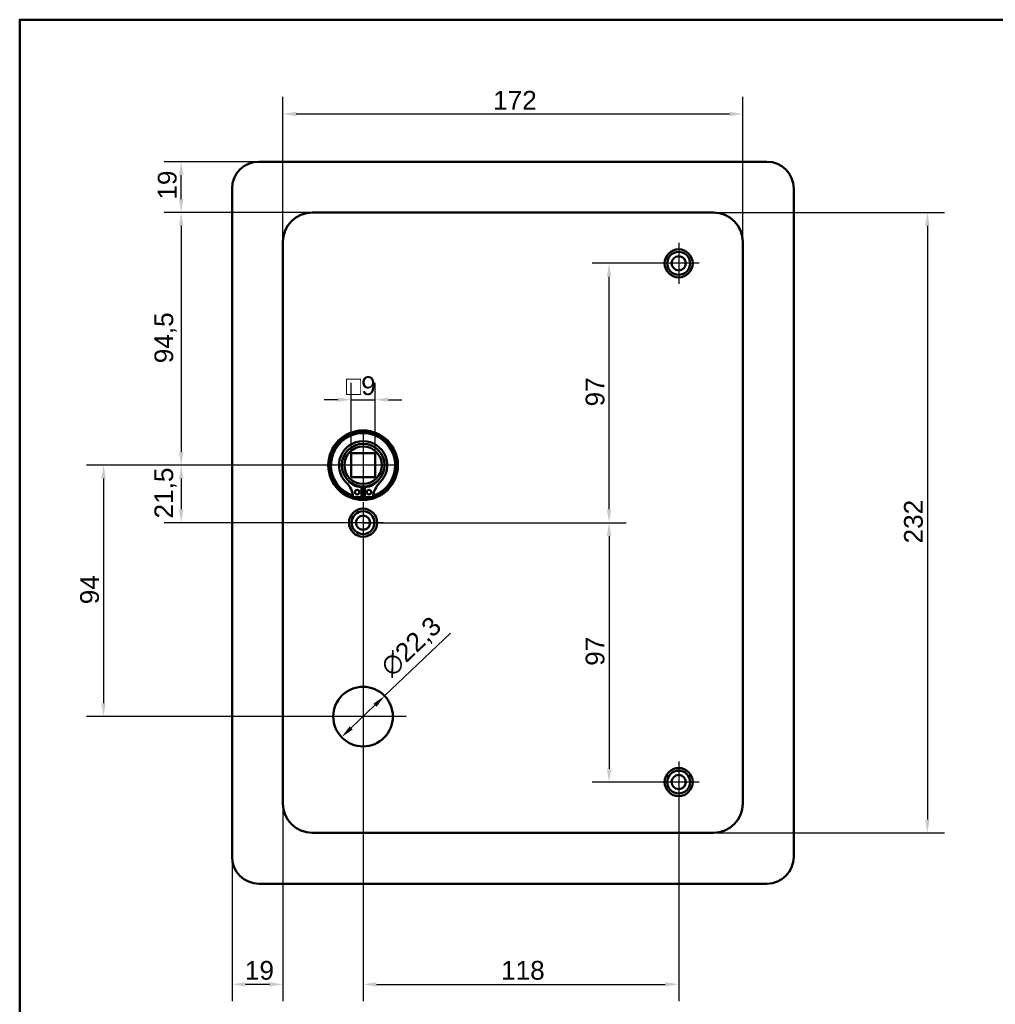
# Model space of a CAD drawing. Header units: millimetres. Extents: x 20 to 833, y 20 to 574.
# Tile 2 of 4: x 20 to 385, y 206 to 574. Entities that reach past the tile are written whole.
import ezdxf

# ---------------------------------------------------------------- set-up
doc = ezdxf.new("R2010")
doc.units = ezdxf.units.MM
doc.header["$LTSCALE"] = 2
for name, color, linetype, lineweight in [('Bemaßungen(DIN)', 7, 'Continuous', 25), ('Mittelpunktmarkierung(DIN)', 7, 'Continuous', 25), ('Sichtbare Kanten(DIN)', 7, 'Continuous', 50), ('Skizziergeometrie(DIN)', 7, 'Continuous', 50)]:
    doc.layers.add(name, color=color, linetype=linetype, lineweight=lineweight)
doc.styles.add('STANDARD-DIN~0', font='arial.ttf')
doc.dimstyles.new('CAD-LAN', dxfattribs={"dimscale": 2, "dimtxt": 3.5, "dimasz": 2.5, "dimexe": 3.175, "dimexo": 0, "dimgap": 0.8, "dimtad": 1, "dimrnd": 1e-08, "dimtxsty": 'STANDARD-DIN~0', "dimcen": 0.09, "dimdle": 10, "dimclrd": 250, "dimclre": 250, "dimclrt": 250, "dimadec": 0, "dimazin": 2, "dimtfac": 1, "dimtmove": 0, "dimatfit": 3, "dimfxl": 1, "dimtolj": 1, "dimtzin": 0, "dimlwd": 25, "dimlwe": 25, "dimarcsym": 0})

# ---------------------------------------------------------------- blocks, each defined once
blk = doc.blocks.new('Ränder Standardrahmen')
at = {"layer": 'Skizziergeometrie(DIN)', "flags": 128}
blk.add_lwpolyline([(10, 10), (10, 287), (410, 287), (410, 10), (10, 10)], dxfattribs=at)
blk = doc.blocks.new('*D8')
at = {"layer": 'Bemaßungen(DIN)', "color": 250, "linetype": 'Continuous', "lineweight": 25, "true_color": 0x3f3f3f, "transparency": 16777216}
for p, q in [((129.39, 501.89), (74.04, 501.89)), ((80.39, 496.89), (80.39, 412.39)), ((148.39, 407.39), (74.04, 407.39))]:
    blk.add_line(p, q, dxfattribs=at)
at = {"layer": 'Bemaßungen(DIN)', "color": 250, "linetype": 'Continuous', "true_color": 0x3f3f3f, "transparency": 16777216}
for points in [[(79.56, 496.89), (81.22, 496.89), (80.39, 501.89)], [(79.56, 412.39), (81.22, 412.39), (80.39, 407.39)]]:
    blk.add_solid(points, dxfattribs=at)
at = {"layer": 'Defpoints', "color": 0, "linetype": 'Continuous', "transparency": 16777216}
for p in [(129.39, 501.89), (80.39, 407.39), (148.39, 407.39)]:
    blk.add_point(p, dxfattribs=at)
at = {"layer": 'Bemaßungen(DIN)', "color": 250, "linetype": 'Continuous', "lineweight": 25, "true_color": 0x3f3f3f, "transparency": 16777216, "insert": (70.38, 445.52), "char_height": 7, "attachment_point": 1, "rotation": 90, "style": 'STANDARD-DIN~0'}
blk.add_mtext('\\A1;94,5', dxfattribs=at)
blk = doc.blocks.new('*D9')
at = {"layer": 'Bemaßungen(DIN)', "color": 250, "linetype": 'Continuous', "lineweight": 25, "true_color": 0x3f3f3f, "transparency": 16777216}
for p, q in [((148.39, 407.39), (74.04, 407.39)), ((80.39, 402.39), (80.39, 390.89)), ((148.39, 385.89), (74.04, 385.89))]:
    blk.add_line(p, q, dxfattribs=at)
at = {"layer": 'Bemaßungen(DIN)', "color": 250, "linetype": 'Continuous', "true_color": 0x3f3f3f, "transparency": 16777216}
for points in [[(79.56, 402.39), (81.22, 402.39), (80.39, 407.39)], [(79.56, 390.89), (81.22, 390.89), (80.39, 385.89)]]:
    blk.add_solid(points, dxfattribs=at)
at = {"layer": 'Defpoints', "color": 0, "linetype": 'Continuous', "transparency": 16777216}
for p in [(148.39, 407.39), (80.39, 385.89), (148.39, 385.89)]:
    blk.add_point(p, dxfattribs=at)
at = {"layer": 'Bemaßungen(DIN)', "color": 250, "linetype": 'Continuous', "lineweight": 25, "true_color": 0x3f3f3f, "transparency": 16777216, "insert": (70.38, 387.46), "char_height": 7, "attachment_point": 1, "rotation": 90, "style": 'STANDARD-DIN~0'}
blk.add_mtext('\\A1;21,5', dxfattribs=at)
blk = doc.blocks.new('*D10')
at = {"layer": 'Bemaßungen(DIN)', "color": 250, "linetype": 'Continuous', "lineweight": 25, "true_color": 0x3f3f3f, "transparency": 16777216}
for p, q in [((148.39, 407.39), (45.02, 407.39)), ((51.37, 402.39), (51.37, 318.39)), ((148.39, 313.39), (45.02, 313.39))]:
    blk.add_line(p, q, dxfattribs=at)
at = {"layer": 'Bemaßungen(DIN)', "color": 250, "linetype": 'Continuous', "true_color": 0x3f3f3f, "transparency": 16777216}
for points in [[(50.53, 402.39), (52.2, 402.39), (51.37, 407.39)], [(50.53, 318.39), (52.2, 318.39), (51.37, 313.39)]]:
    blk.add_solid(points, dxfattribs=at)
at = {"layer": 'Defpoints', "color": 0, "linetype": 'Continuous', "transparency": 16777216}
for p in [(148.39, 407.39), (51.37, 313.39), (148.39, 313.39)]:
    blk.add_point(p, dxfattribs=at)
at = {"layer": 'Bemaßungen(DIN)', "color": 250, "linetype": 'Continuous', "lineweight": 25, "true_color": 0x3f3f3f, "transparency": 16777216, "insert": (42.62, 355.39), "char_height": 7, "attachment_point": 1, "rotation": 90, "style": 'STANDARD-DIN~0'}
blk.add_mtext('\\A1;94', dxfattribs=at)
blk = doc.blocks.new('*D11')
at = {"layer": 'Bemaßungen(DIN)', "color": 250, "linetype": 'Continuous', "lineweight": 25, "true_color": 0x3f3f3f, "transparency": 16777216}
for p, q in [((109.39, 520.89), (74.04, 520.89)), ((80.39, 506.89), (80.39, 515.89)), ((129.39, 501.89), (74.04, 501.89))]:
    blk.add_line(p, q, dxfattribs=at)
at = {"layer": 'Bemaßungen(DIN)', "color": 250, "linetype": 'Continuous', "true_color": 0x3f3f3f, "transparency": 16777216}
for points in [[(79.56, 515.89), (81.22, 515.89), (80.39, 520.89)], [(79.56, 506.89), (81.22, 506.89), (80.39, 501.89)]]:
    blk.add_solid(points, dxfattribs=at)
at = {"layer": 'Defpoints', "color": 0, "linetype": 'Continuous', "transparency": 16777216}
for p in [(80.39, 520.89), (109.39, 520.89), (129.39, 501.89)]:
    blk.add_point(p, dxfattribs=at)
at = {"layer": 'Bemaßungen(DIN)', "color": 250, "linetype": 'Continuous', "lineweight": 25, "true_color": 0x3f3f3f, "transparency": 16777216, "insert": (71.64, 506.7), "char_height": 7, "attachment_point": 1, "rotation": 90, "style": 'STANDARD-DIN~0'}
blk.add_mtext('\\A1;19', dxfattribs=at)
blk = doc.blocks.new('*D12')
at = {"layer": 'Bemaßungen(DIN)', "color": 250, "linetype": 'Continuous', "lineweight": 25, "true_color": 0x3f3f3f, "transparency": 16777216}
for p, q in [((118.39, 490.89), (118.39, 545.09)), ((290.39, 490.89), (290.39, 545.09)), ((123.39, 538.74), (285.39, 538.74))]:
    blk.add_line(p, q, dxfattribs=at)
at = {"layer": 'Bemaßungen(DIN)', "color": 250, "linetype": 'Continuous', "true_color": 0x3f3f3f, "transparency": 16777216}
for points in [[(123.39, 539.57), (123.39, 537.91), (118.39, 538.74)], [(285.39, 539.57), (285.39, 537.91), (290.39, 538.74)]]:
    blk.add_solid(points, dxfattribs=at)
at = {"layer": 'Defpoints', "color": 0, "linetype": 'Continuous', "transparency": 16777216}
for p in [(290.39, 538.74), (118.39, 490.89), (290.39, 490.89)]:
    blk.add_point(p, dxfattribs=at)
at = {"layer": 'Bemaßungen(DIN)', "color": 250, "linetype": 'Continuous', "lineweight": 25, "true_color": 0x3f3f3f, "transparency": 16777216, "insert": (197.02, 547.37), "char_height": 7, "attachment_point": 1, "style": 'STANDARD-DIN~0'}
blk.add_mtext('\\A1;172', dxfattribs=at)
blk = doc.blocks.new('*D13')
at = {"layer": 'Bemaßungen(DIN)', "color": 250, "linetype": 'Continuous', "lineweight": 25, "true_color": 0x3f3f3f, "transparency": 16777216}
for p, q in [((279.39, 501.89), (365.74, 501.89)), ((359.39, 496.89), (359.39, 274.89)), ((279.39, 269.89), (365.74, 269.89))]:
    blk.add_line(p, q, dxfattribs=at)
at = {"layer": 'Bemaßungen(DIN)', "color": 250, "linetype": 'Continuous', "true_color": 0x3f3f3f, "transparency": 16777216}
for points in [[(358.56, 496.89), (360.22, 496.89), (359.39, 501.89)], [(358.56, 274.89), (360.22, 274.89), (359.39, 269.89)]]:
    blk.add_solid(points, dxfattribs=at)
at = {"layer": 'Defpoints', "color": 0, "linetype": 'Continuous', "transparency": 16777216}
for p in [(279.39, 501.89), (279.39, 269.89), (359.39, 269.89)]:
    blk.add_point(p, dxfattribs=at)
at = {"layer": 'Bemaßungen(DIN)', "color": 250, "linetype": 'Continuous', "lineweight": 25, "true_color": 0x3f3f3f, "transparency": 16777216, "insert": (350.64, 378.13), "char_height": 7, "attachment_point": 1, "rotation": 90, "style": 'STANDARD-DIN~0'}
blk.add_mtext('\\A1;232', dxfattribs=at)
blk = doc.blocks.new('*D14')
at = {"layer": 'Bemaßungen(DIN)', "color": 250, "linetype": 'Continuous', "lineweight": 25, "true_color": 0x3f3f3f, "transparency": 16777216}
for p, q in [((148.39, 378.24), (148.39, 206.89)), ((266.39, 281.24), (266.39, 206.89)), ((153.39, 213.24), (261.39, 213.24))]:
    blk.add_line(p, q, dxfattribs=at)
at = {"layer": 'Bemaßungen(DIN)', "color": 250, "linetype": 'Continuous', "true_color": 0x3f3f3f, "transparency": 16777216}
for points in [[(153.39, 214.07), (153.39, 212.41), (148.39, 213.24)], [(261.39, 214.07), (261.39, 212.41), (266.39, 213.24)]]:
    blk.add_solid(points, dxfattribs=at)
at = {"layer": 'Defpoints', "color": 0, "linetype": 'Continuous', "transparency": 16777216}
for p in [(148.39, 378.24), (266.39, 281.24), (266.39, 213.24)]:
    blk.add_point(p, dxfattribs=at)
at = {"layer": 'Bemaßungen(DIN)', "color": 250, "linetype": 'Continuous', "lineweight": 25, "true_color": 0x3f3f3f, "transparency": 16777216, "insert": (199.98, 221.99), "char_height": 7, "attachment_point": 1, "style": 'STANDARD-DIN~0'}
blk.add_mtext('\\A1;118', dxfattribs=at)
blk = doc.blocks.new('*D15')
at = {"layer": 'Bemaßungen(DIN)', "color": 250, "linetype": 'Continuous', "lineweight": 25, "true_color": 0x3f3f3f, "transparency": 16777216}
for p, q in [((258.74, 482.89), (234, 482.89)), ((240.35, 390.89), (240.35, 477.89)), ((148.39, 385.89), (246.7, 385.89))]:
    blk.add_line(p, q, dxfattribs=at)
at = {"layer": 'Bemaßungen(DIN)', "color": 250, "linetype": 'Continuous', "true_color": 0x3f3f3f, "transparency": 16777216}
for points in [[(239.52, 477.89), (241.19, 477.89), (240.35, 482.89)], [(239.52, 390.89), (241.19, 390.89), (240.35, 385.89)]]:
    blk.add_solid(points, dxfattribs=at)
at = {"layer": 'Defpoints', "color": 0, "linetype": 'Continuous', "transparency": 16777216}
for p in [(240.35, 482.89), (258.74, 482.89), (148.39, 385.89)]:
    blk.add_point(p, dxfattribs=at)
at = {"layer": 'Bemaßungen(DIN)', "color": 250, "linetype": 'Continuous', "lineweight": 25, "true_color": 0x3f3f3f, "transparency": 16777216, "insert": (231.61, 429.37), "char_height": 7, "attachment_point": 1, "rotation": 90, "style": 'STANDARD-DIN~0'}
blk.add_mtext('\\A1;97', dxfattribs=at)
blk = doc.blocks.new('*D16')
at = {"layer": 'Bemaßungen(DIN)', "color": 250, "linetype": 'Continuous', "lineweight": 25, "true_color": 0x3f3f3f, "transparency": 16777216}
for p, q in [((156.04, 385.89), (246.7, 385.89)), ((240.35, 380.89), (240.35, 293.89)), ((266.39, 288.89), (234, 288.89))]:
    blk.add_line(p, q, dxfattribs=at)
at = {"layer": 'Bemaßungen(DIN)', "color": 250, "linetype": 'Continuous', "true_color": 0x3f3f3f, "transparency": 16777216}
for points in [[(239.52, 380.89), (241.19, 380.89), (240.35, 385.89)], [(239.52, 293.89), (241.19, 293.89), (240.35, 288.89)]]:
    blk.add_solid(points, dxfattribs=at)
at = {"layer": 'Defpoints', "color": 0, "linetype": 'Continuous', "transparency": 16777216}
for p in [(156.04, 385.89), (240.35, 288.89), (266.39, 288.89)]:
    blk.add_point(p, dxfattribs=at)
at = {"layer": 'Bemaßungen(DIN)', "color": 250, "linetype": 'Continuous', "lineweight": 25, "true_color": 0x3f3f3f, "transparency": 16777216, "insert": (231.61, 332.37), "char_height": 7, "attachment_point": 1, "rotation": 90, "style": 'STANDARD-DIN~0'}
blk.add_mtext('\\A1;97', dxfattribs=at)
blk = doc.blocks.new('*D17')
at = {"layer": 'Bemaßungen(DIN)', "color": 250, "linetype": 'Continuous', "lineweight": 25, "true_color": 0x3f3f3f, "transparency": 16777216}
for p, q in [((118.39, 280.89), (118.39, 206.89)), ((99.39, 260.89), (99.39, 206.89)), ((113.39, 213.24), (104.39, 213.24))]:
    blk.add_line(p, q, dxfattribs=at)
at = {"layer": 'Bemaßungen(DIN)', "color": 250, "linetype": 'Continuous', "true_color": 0x3f3f3f, "transparency": 16777216}
for points in [[(104.39, 214.07), (104.39, 212.41), (99.39, 213.24)], [(113.39, 214.07), (113.39, 212.41), (118.39, 213.24)]]:
    blk.add_solid(points, dxfattribs=at)
at = {"layer": 'Defpoints', "color": 0, "linetype": 'Continuous', "transparency": 16777216}
for p in [(118.39, 280.89), (99.39, 260.89), (99.39, 213.24)]:
    blk.add_point(p, dxfattribs=at)
at = {"layer": 'Bemaßungen(DIN)', "color": 250, "linetype": 'Continuous', "lineweight": 25, "true_color": 0x3f3f3f, "transparency": 16777216, "insert": (104.2, 221.99), "char_height": 7, "attachment_point": 1, "style": 'STANDARD-DIN~0'}
blk.add_mtext('\\A1;19', dxfattribs=at)
blk = doc.blocks.new('*D18')
at = {"layer": 'Bemaßungen(DIN)', "color": 250, "linetype": 'Continuous', "lineweight": 25, "true_color": 0x3f3f3f, "transparency": 16777216}
for p, q in [((156.45, 321.09), (181.04, 344.57)), ((143.94, 309.14), (152.84, 317.64))]:
    blk.add_line(p, q, dxfattribs=at)
at = {"layer": 'Bemaßungen(DIN)', "color": 250, "linetype": 'Continuous', "true_color": 0x3f3f3f, "transparency": 16777216}
for points in [[(152.26, 318.24), (153.41, 317.03), (156.45, 321.09)], [(143.37, 309.74), (144.52, 308.54), (140.33, 305.69)]]:
    blk.add_solid(points, dxfattribs=at)
at = {"layer": 'Defpoints', "color": 0, "linetype": 'Continuous', "transparency": 16777216}
for p in [(156.45, 321.09), (140.33, 305.69)]:
    blk.add_point(p, dxfattribs=at)
at = {"layer": 'Bemaßungen(DIN)', "color": 250, "linetype": 'Continuous', "lineweight": 25, "true_color": 0x3f3f3f, "transparency": 16777216, "insert": (154.15, 333.06), "char_height": 7, "attachment_point": 1, "rotation": 43.6833, "style": 'STANDARD-DIN~0'}
blk.add_mtext('\\A1;∅22,3', dxfattribs=at)
blk = doc.blocks.new('*D19')
at = {"layer": 'Bemaßungen(DIN)', "color": 250, "linetype": 'Continuous', "lineweight": 25, "true_color": 0x3f3f3f, "transparency": 16777216}
for p, q in [((143.89, 411.89), (143.89, 438.24)), ((152.89, 411.89), (152.89, 438.24)), ((138.89, 431.89), (133.89, 431.89)), ((143.89, 431.89), (152.89, 431.89)), ((157.89, 431.89), (162.89, 431.89))]:
    blk.add_line(p, q, dxfattribs=at)
at = {"layer": 'Bemaßungen(DIN)', "color": 250, "linetype": 'Continuous', "true_color": 0x3f3f3f, "transparency": 16777216}
for points in [[(138.89, 432.72), (138.89, 431.06), (143.89, 431.89)], [(157.89, 432.72), (157.89, 431.06), (152.89, 431.89)]]:
    blk.add_solid(points, dxfattribs=at)
at = {"layer": 'Defpoints', "color": 0, "linetype": 'Continuous', "transparency": 16777216}
for p in [(152.89, 431.89), (143.89, 411.89), (152.89, 411.89)]:
    blk.add_point(p, dxfattribs=at)
at = {"layer": 'Bemaßungen(DIN)', "color": 250, "linetype": 'Continuous', "lineweight": 25, "true_color": 0x3f3f3f, "transparency": 16777216, "insert": (142.02, 440.64), "char_height": 7, "attachment_point": 1, "style": 'STANDARD-DIN~0'}
blk.add_mtext('\\A1;\\fAIGDT|b0|i0;\\H7.0000;o\\fArial|b0|i0;\\H7.0000;9', dxfattribs=at)

msp = doc.modelspace()

# ---------------------------------------------------------------- linework, layer by layer
at = {"layer": 'Mittelpunktmarkierung(DIN)', "linetype": 'Continuous'}
for p, q in [((266.39, 490.539), (266.39, 475.239)), ((274.04, 482.889), (258.74, 482.889)), ((148.39, 419.389), (148.39, 395.389)), ((160.39, 407.389), (136.39, 407.389)), ((148.39, 393.539), (148.39, 378.239)), ((156.04, 385.889), (140.74, 385.889)), ((148.39, 329.539), (148.39, 297.239)), ((164.54, 313.389), (132.24, 313.389)), ((266.39, 296.539), (266.39, 281.239)), ((274.04, 288.889), (258.74, 288.889))]:
    msp.add_line(p, q, dxfattribs=at)
at = {"layer": 'Sichtbare Kanten(DIN)'}
for p, q in [((109.39, 520.889), (299.39, 520.889)), ((99.39, 260.889), (99.39, 510.889)), ((309.39, 510.889), (309.39, 260.889)), ((279.39, 501.889), (129.39, 501.889)), ((118.39, 490.889), (118.39, 280.889)), ((290.39, 280.889), (290.39, 490.889)), ((143.89, 402.889), (143.89, 411.889)), ((143.89, 411.889), (152.89, 411.889)), ((152.89, 411.889), (152.89, 402.889)), ((152.89, 402.889), (143.89, 402.889)), ((147.774, 399.131), (147.774, 395.431)), ((149.007, 395.431), (149.007, 399.131)), ((147.774, 395.431), (144.75, 395.431)), ((152.031, 395.431), (149.007, 395.431)), ((129.39, 269.889), (279.39, 269.889)), ((299.39, 250.889), (109.39, 250.889))]:
    msp.add_line(p, q, dxfattribs=at)
for centre, radius in [((266.39, 482.889), 5.25), ((266.39, 482.889), 4.25), ((266.39, 482.889), 2.65), ((148.39, 407.389), 13), ((148.39, 407.389), 12.5), ((148.39, 407.389), 8), ((148.39, 407.389), 7), ((146.159, 397.281), 0.85), ((150.622, 397.281), 0.85), ((148.39, 385.889), 5.25), ((148.39, 385.889), 4.25), ((148.39, 385.889), 2.65), ((148.39, 313.389), 11.15), ((266.39, 288.889), 5.25), ((266.39, 288.889), 4.25), ((266.39, 288.889), 2.65)]:
    msp.add_circle(centre, radius, dxfattribs=at)
for centre, radius, start, end in [((109.39, 510.889), 10, 90, 180), ((299.39, 510.889), 10, 0, 90), ((129.39, 490.889), 11, 90, 180), ((279.39, 490.889), 11, 0, 90), ((148.39, 407.389), 12, 288.17213, 251.82787), ((148.39, 407.389), 9.017, 314.1409, 225.8591), ((148.39, 406.655), 7.55, 215.6871, 265.31499), ((148.39, 406.655), 7.55, 274.68501, 324.3129), ((136.067, 394.691), 8.678, 4.96705, 45.8591), ((148.39, 407.389), 8.2, 243.63056, 296.36944), ((148.39, 407.389), 9, 266.0711, 273.9289), ((160.713, 394.691), 8.678, 134.1409, 175.03295), ((148.39, 407.389), 12, 265.21102, 274.78898), ((129.39, 280.889), 11, 180, 270), ((279.39, 280.889), 11, 270, 0), ((109.39, 260.889), 10, 180, 270), ((299.39, 260.889), 10, 270, 0)]:
    msp.add_arc(centre, radius, start, end, dxfattribs=at)

# ---------------------------------------------------------------- block references
at = {"xscale": 2, "yscale": 2, "zscale": 2}
msp.add_blockref('Ränder Standardrahmen', (0, 0), dxfattribs=at)

# ---------------------------------------------------------------- dimensions: what is measured, and where the dimension line sits
at = {"layer": 'Bemaßungen(DIN)', "color": 250, "linetype": 'Continuous', "lineweight": 25, "true_color": 0x3f3f3f}
for base, p1, p2, angle, picture, middle in [((290.39, 538.739), (118.39, 490.889), (290.39, 490.889), 180, '*D12', (204.39, 538.739)), ((80.39, 520.889), (129.39, 501.889), (109.39, 520.889), 270, '*D11', (80.39, 511.389)), ((80.39, 407.389), (129.39, 501.889), (148.39, 407.389), 90, '*D8', (80.39, 454.639)), ((359.39, 269.889), (279.39, 501.889), (279.39, 269.889), 90, '*D13', (359.39, 385.889)), ((240.354, 482.889), (148.39, 385.889), (258.74, 482.889), 90, '*D15', (240.354, 434.389)), ((51.367, 313.389), (148.39, 407.389), (148.39, 313.389), 90, '*D10', (51.367, 360.389)), ((80.39, 385.889), (148.39, 407.389), (148.39, 385.889), 90, '*D9', (80.39, 396.639)), ((240.354, 288.889), (156.04, 385.889), (266.39, 288.889), 90, '*D16', (240.354, 337.389)), ((266.39, 213.239), (148.39, 378.239), (266.39, 281.239), 180, '*D14', (207.39, 213.239)), ((99.39, 213.239), (118.39, 280.889), (99.39, 260.889), 180, '*D17', (108.89, 213.239))]:
    dim = msp.add_linear_dim(base=base, p1=p1, p2=p2, angle=angle, dimstyle='CAD-LAN', override={"dimgap": 0.8, "dimdec": 2, "dimtol": 0, "dimlim": 0, "dimtp": 0, "dimtm": 0, "dimtdec": 2, "dimtofl": 0, "dimatfit": 1}, dxfattribs=at)
    dim.commit()
    dim.dimension.update_dxf_attribs({"geometry": picture, "text_midpoint": middle, "dimtype": 160})
dim = msp.add_linear_dim(base=(152.89, 431.889), p1=(143.89, 411.889), p2=(152.89, 411.889), angle=180, text='\\fAIGDT|b0|i0;\\H7.0000;o\\fArial|b0|i0;\\H7.0000;<>', dimstyle='CAD-LAN', override={"dimgap": 0.8, "dimdec": 2, "dimtol": 0, "dimlim": 0, "dimtp": 0, "dimtm": 0, "dimtdec": 2, "dimtofl": 1, "dimatfit": 1}, dxfattribs=at)
dim.commit()
dim.dimension.update_dxf_attribs({"geometry": '*D19', "text_midpoint": (148.39, 431.889), "dimtype": 160})
dim = msp.add_diameter_dim_2p(p1=(140.327, 305.688), p2=(156.454, 321.09), dimstyle='CAD-LAN', override={"dimgap": 0.8, "dimdec": 2, "dimlfac": 1, "dimtol": 0, "dimlim": 0, "dimtp": 0, "dimtm": 0, "dimtdec": 2, "dimatfit": 2}, dxfattribs=at)
dim.commit()
dim.dimension.update_dxf_attribs({"geometry": '*D18', "text_midpoint": (170.555, 334.557), "dimtype": 163})

doc.saveas('drawing.dxf')
